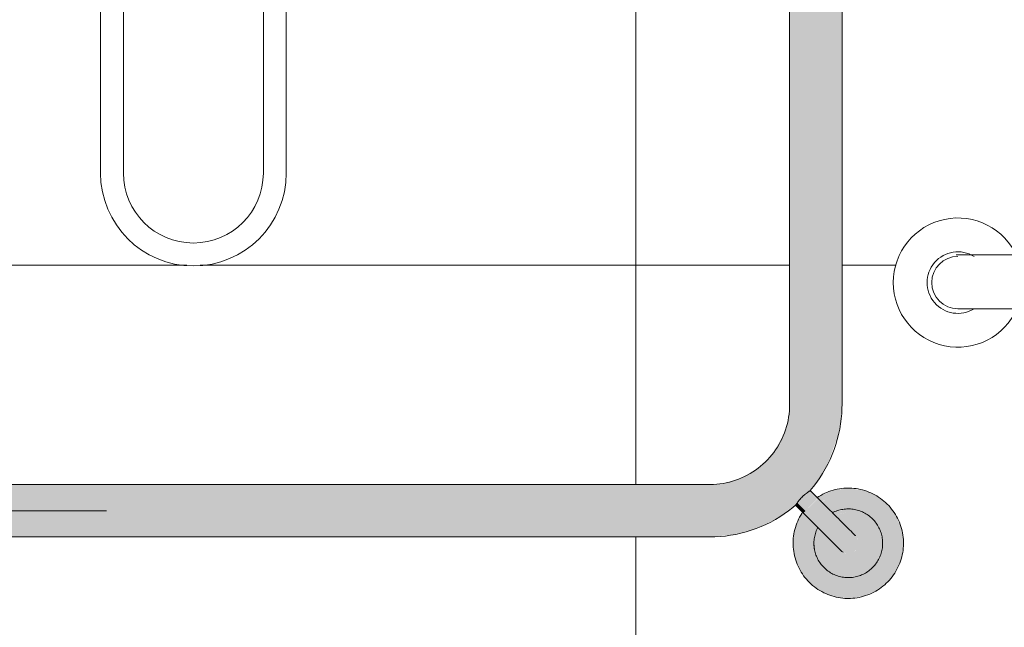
# Model space of a CAD drawing. Header units: metres. Extents: x -0.3 to 27.4, y -15.2 to 9.8.
# Tile 30 of 36: x 16.525 to 17.127, y 0.659 to 1.03. Entities that reach past the tile are written whole.
import ezdxf

# ---------------------------------------------------------------- set-up
doc = ezdxf.new("R2010")
doc.units = ezdxf.units.M
for name, color, linetype, lineweight in [('A-ANNO-DIMS', 7, 'Continuous', 9), ('A-ANNO-DIMS-25', 7, 'Continuous', 9), ('A-WALL-PATT', 7, 'Continuous', 5), ('P-SANR-FIXT', 7, 'Continuous', 5)]:
    doc.layers.add(name, color=color, linetype=linetype, lineweight=lineweight)
doc.styles.add('Arial_5', font='arial.ttf', dxfattribs={"height": 0.0625})
doc.dimstyles.new('Com_linha__ref__contínua__-_Cor_Vermelha_Arial_2_5mm', dxfattribs={"dimscale": 0.3048, "dimtxt": 0.063766, "dimasz": 0.164042, "dimexe": 0.123031, "dimexo": 0.123031, "dimgap": 0.012303, "dimtad": 1, "dimdec": 1, "dimlfac": 100, "dimrnd": 0.1, "dimdsep": 46, "dimtxsty": 'Arial_5', "dimblk1": 'OBLIQUE', "dimblk2": 'OBLIQUE', "dimsah": 1, "dimcen": 0.09, "dimdle": 0.123031, "dimazin": 0, "dimtfac": 1, "dimtdec": 4, "dimtix": 1, "dimtmove": 0, "dimatfit": 3, "dimfxl": 1, "dimtvp": 1, "dimtolj": 1, "dimtzin": 0, "dimarcsym": 2})

# ---------------------------------------------------------------- blocks, each defined once
blk = doc.blocks.new('CHUVEIRO ELÉTRICO DE PAREDE EM PVC COM BRAÇO METÁLICO - 1967_C_Cromado CR10-2836321-5b')
at = {"layer": 'P-SANR-FIXT'}
for p, q in [((11.88752, 1.98998), (11.88752, 0.93645)), ((11.90152, 0.93645), (11.90152, 1.98972)), ((11.788, 1.3773), (11.788, 0.93645)), ((11.802, 0.93645), (11.802, 1.37728))]:
    blk.add_line(p, q, dxfattribs=at)
for radius in [0.05676, 0.04276]:
    blk.add_arc((11.84476, 0.93645), radius, 180, 360, dxfattribs=at)
blk = doc.blocks.new('BARRA DE APOIO EM AÇO INOX 70cm - 2310_E_070_BR_Branco-2807629-5b')
at = {"layer": 'P-SANR-FIXT'}
for p, q in [((12.34748, 0.8865), (12.31104, 0.8865)), ((12.34748, 0.8535), (12.31204, 0.8535))]:
    blk.add_line(p, q, dxfattribs=at)
for radius, start, end in [(0.0395, 23.89509, 336.10491), (0.01882, 58.23541, 301.76459), (0.016, 90, 270)]:
    blk.add_arc((12.31204, 0.8695), radius, start, end, dxfattribs=at)
blk = doc.blocks.new('BARRA DE APOIO EM AÇO INOX EM L 70x70cm - 80cm-2825403-5b')
at = {"layer": 'P-SANR-FIXT', "true_color": 0xf4f4f4}
for points in [[(12.20921, 0.795), (12.24121, 0.795), (12.24121, 1.36412), (12.20921, 1.36412), (12.20921, 0.79953)], [(12.16021, 0.714), (12.17477, 0.71535), (12.18827, 0.71902), (12.2012, 0.72514), (12.21321, 0.73391), (12.21586, 0.73742), (12.21809, 0.73961), (12.22232, 0.74314), (12.22873, 0.75225), (12.23236, 0.75819), (12.23913, 0.77711), (12.24022, 0.78402), (12.24121, 0.795), (12.20921, 0.795), (12.208, 0.78456), (12.20567, 0.7769), (12.1993, 0.76577), (12.19546, 0.76109), (12.18743, 0.75426), (12.17775, 0.74936), (12.16842, 0.74681), (12.16021, 0.746), (12.16021, 0.71455)], [(12.07505, 0.714), (12.16021, 0.714), (12.16007, 0.746), (11.59108, 0.746), (11.59108, 0.714), (11.905, 0.714)], [(12.21892, 0.72994), (12.22643, 0.73776), (12.22176, 0.74235), (12.21555, 0.73708), (12.21392, 0.73494), (12.21865, 0.7302)], [(12.24504, 0.67642), (12.25444, 0.67785), (12.26273, 0.68157), (12.2689, 0.68631), (12.27426, 0.6933), (12.27763, 0.70143), (12.27878, 0.71017), (12.27763, 0.7189), (12.27395, 0.72744), (12.26862, 0.73424), (12.26191, 0.73939), (12.25377, 0.74276), (12.24504, 0.74367), (12.24509, 0.74056), (12.25444, 0.73908), (12.26291, 0.73476), (12.26963, 0.72803), (12.27395, 0.71956), (12.27544, 0.71017), (12.27395, 0.70077), (12.26963, 0.6923), (12.26291, 0.68557), (12.25377, 0.68115), (12.24504, 0.67977), (12.24504, 0.67666)], [(12.24504, 0.67977), (12.25444, 0.68126), (12.26291, 0.68557), (12.26963, 0.6923), (12.27395, 0.70077), (12.27544, 0.71017), (12.27395, 0.71956), (12.26963, 0.72803), (12.26291, 0.73476), (12.25444, 0.73908), (12.24504, 0.74057), (12.24509, 0.73116), (12.2523, 0.72975), (12.25748, 0.72706), (12.2624, 0.72183), (12.26501, 0.71666), (12.26604, 0.71017), (12.26462, 0.7029), (12.26203, 0.69782), (12.25735, 0.69316), (12.25097, 0.69011), (12.24504, 0.68917), (12.24504, 0.68565)], [(12.2176, 0.72863), (12.21892, 0.72994), (12.21392, 0.73494), (12.21307, 0.73323), (12.21745, 0.72878)], [(12.24504, 0.70382), (12.24669, 0.70403), (12.24822, 0.70467), (12.25005, 0.70635), (12.25054, 0.70699), (12.25118, 0.70852), (12.25139, 0.71017), (12.25118, 0.71181), (12.24988, 0.7142), (12.24953, 0.71466), (12.24652, 0.71763), (12.22658, 0.73761), (12.21892, 0.72994), (12.24483, 0.70403)], [(12.24504, 0.70382), (12.21892, 0.72994), (12.21775, 0.72848), (12.24187, 0.70467), (12.24415, 0.70393)], [(12.24504, 0.68917), (12.2523, 0.69059), (12.25739, 0.69318), (12.26215, 0.69806), (12.26513, 0.7044), (12.26604, 0.71017), (12.26473, 0.71728), (12.26203, 0.72251), (12.25687, 0.72742), (12.25153, 0.73014), (12.24504, 0.73117), (12.24509, 0.72913), (12.2523, 0.7277), (12.25846, 0.72359), (12.26272, 0.71671), (12.26392, 0.70968), (12.26257, 0.7029), (12.25846, 0.69675), (12.25166, 0.69251), (12.24504, 0.69119), (12.24504, 0.6895)], [(12.24504, 0.69119), (12.2523, 0.69263), (12.25846, 0.69675), (12.26257, 0.7029), (12.26402, 0.71017), (12.26257, 0.71743), (12.25846, 0.72359), (12.2523, 0.7277), (12.24504, 0.72914), (12.24509, 0.71907), (12.25054, 0.71334), (12.25118, 0.71181), (12.25139, 0.71017), (12.25112, 0.70839), (12.25005, 0.70635), (12.24915, 0.70539), (12.24779, 0.70449), (12.24669, 0.70403), (12.24504, 0.70382), (12.24504, 0.696)]]:
    blk.add_hatch(color=7, dxfattribs=at).paths.add_polyline_path(points)
h = blk.add_hatch(color=7, dxfattribs=at)
h.paths.add_polyline_path([(12.24504, 0.67642), (12.24504, 0.67977), (12.23565, 0.68126), (12.22717, 0.68557), (12.22045, 0.6923), (12.21613, 0.70077), (12.21464, 0.71017), (12.21613, 0.71956), (12.2197, 0.72656), (12.21716, 0.72878), (12.21582, 0.72704), (12.21245, 0.7189), (12.2113, 0.71017), (12.21245, 0.70143), (12.21613, 0.69289), (12.22147, 0.68609), (12.22817, 0.68095), (12.23631, 0.67757), (12.23962, 0.67714)])
h.paths.add_polyline_path([(12.22865, 0.73551), (12.23631, 0.73918), (12.24504, 0.74057), (12.24504, 0.74391), (12.23565, 0.74249), (12.22736, 0.73876), (12.22643, 0.73776), (12.22829, 0.73588)])
h = blk.add_hatch(color=7, dxfattribs=at)
h.paths.add_polyline_path([(12.24504, 0.67977), (12.24504, 0.68917), (12.23778, 0.69059), (12.2327, 0.69318), (12.22768, 0.6985), (12.22507, 0.70368), (12.22404, 0.71017), (12.22518, 0.71688), (12.22668, 0.71982), (12.2197, 0.72656), (12.21613, 0.71956), (12.21464, 0.71017), (12.21613, 0.70077), (12.22045, 0.6923), (12.22717, 0.68557), (12.23565, 0.68126), (12.23855, 0.6808)])
h.paths.add_polyline_path([(12.23552, 0.7286), (12.23911, 0.73023), (12.24504, 0.73117), (12.24504, 0.74057), (12.23565, 0.73908), (12.2288, 0.73536), (12.23549, 0.72863)])
h = blk.add_hatch(color=7, dxfattribs=at)
h.paths.add_polyline_path([(12.24504, 0.68917), (12.24504, 0.69119), (12.23778, 0.69263), (12.23162, 0.69675), (12.22748, 0.70306), (12.22616, 0.71065), (12.22752, 0.71744), (12.22805, 0.71838), (12.22655, 0.71956), (12.22496, 0.71593), (12.22404, 0.71017), (12.22463, 0.70635), (12.22536, 0.70306), (12.22805, 0.69782), (12.23322, 0.69291), (12.23855, 0.69019), (12.24295, 0.6895)])
h.paths.add_polyline_path([(12.23697, 0.72716), (12.23842, 0.72783), (12.24504, 0.72914), (12.24504, 0.73117), (12.23773, 0.72972), (12.2357, 0.72842), (12.23681, 0.72731)])
h = blk.add_hatch(color=7, dxfattribs=at)
h.paths.add_polyline_path([(12.24504, 0.69119), (12.24504, 0.70382), (12.2434, 0.70403), (12.24154, 0.70492), (12.23994, 0.70635), (12.23891, 0.70752), (12.23141, 0.71482), (12.22811, 0.71832), (12.22737, 0.71671), (12.22606, 0.71017), (12.22751, 0.7029), (12.23162, 0.69675), (12.23778, 0.69263), (12.24187, 0.69182)])
h.paths.add_polyline_path([(12.24504, 0.71913), (12.24504, 0.72914), (12.23773, 0.72766), (12.23707, 0.72706), (12.24345, 0.72064), (12.24494, 0.71923)])
at = {"layer": 'P-SANR-FIXT'}
for p, q in [((12.20921, 1.36412), (12.20921, 0.795)), ((12.24121, 0.795), (12.24121, 1.36412)), ((12.16021, 0.746), (11.59108, 0.746)), ((12.22658, 0.73761), (12.22178, 0.74241)), ((12.2128, 0.73343), (12.2176, 0.72863)), ((11.59108, 0.714), (12.16021, 0.714))]:
    blk.add_line(p, q, dxfattribs=at)
at = {"layer": 'P-SANR-FIXT', "flags": 128}
for points in [[(12.20921, 0.795), (12.20917, 0.79304), (12.20905, 0.79108), (12.20886, 0.78913), (12.20858, 0.78719), (12.20823, 0.78527), (12.2078, 0.78335), (12.2073, 0.78146), (12.20672, 0.77959), (12.20607, 0.77774), (12.20534, 0.77592), (12.20454, 0.77413), (12.20367, 0.77237), (12.20273, 0.77065), (12.20172, 0.76897), (12.20065, 0.76733), (12.19951, 0.76574), (12.19831, 0.76419), (12.19705, 0.76269), (12.19573, 0.76124), (12.19435, 0.75985), (12.19291, 0.75851), (12.19143, 0.75723), (12.18989, 0.75602), (12.18831, 0.75486), (12.18668, 0.75377), (12.18501, 0.75274), (12.1833, 0.75178), (12.18156, 0.7509), (12.17978, 0.75008), (12.17796, 0.74933), (12.17612, 0.74866), (12.17426, 0.74806), (12.17237, 0.74753), (12.17046, 0.74708), (12.16854, 0.74671), (12.1666, 0.74642), (12.16465, 0.7462), (12.1627, 0.74606), (12.16074, 0.746), (12.16021, 0.746)], [(12.22176, 0.74235), (12.22382, 0.74485), (12.22577, 0.74744), (12.22762, 0.7501), (12.22936, 0.75283), (12.231, 0.75563), (12.23251, 0.75849), (12.23392, 0.76141), (12.2352, 0.76439), (12.23636, 0.76741), (12.23741, 0.77048), (12.23833, 0.77358), (12.23912, 0.77672), (12.23979, 0.77989), (12.24033, 0.78309), (12.24074, 0.7863), (12.24102, 0.78953), (12.24118, 0.79277), (12.24121, 0.795)], [(12.24504, 0.74391), (12.24369, 0.74388), (12.24235, 0.7438), (12.241, 0.74367), (12.23967, 0.74348), (12.23834, 0.74324), (12.23702, 0.74294), (12.23572, 0.74259), (12.23443, 0.7422), (12.23316, 0.74175), (12.2319, 0.74124), (12.23067, 0.74069), (12.22946, 0.7401), (12.22828, 0.73945), (12.22712, 0.73875), (12.2261, 0.73808)], [(12.24504, 0.67642), (12.24639, 0.67645), (12.24774, 0.67653), (12.24908, 0.67667), (12.25042, 0.67686), (12.25175, 0.6771), (12.25306, 0.67739), (12.25437, 0.67774), (12.25566, 0.67814), (12.25693, 0.67859), (12.25818, 0.67909), (12.25941, 0.67964), (12.26062, 0.68024), (12.26181, 0.68088), (12.26296, 0.68158), (12.26409, 0.68232), (12.26519, 0.6831), (12.26626, 0.68393), (12.26729, 0.6848), (12.26829, 0.68571), (12.26925, 0.68666), (12.27017, 0.68765), (12.27105, 0.68867), (12.27189, 0.68973), (12.27268, 0.69081), (12.27343, 0.69194), (12.27414, 0.69309), (12.2748, 0.69426), (12.27541, 0.69547), (12.27598, 0.69669), (12.27649, 0.69794), (12.27695, 0.69921), (12.27737, 0.70049), (12.27773, 0.70179), (12.27804, 0.70311), (12.27829, 0.70443), (12.2785, 0.70577), (12.27864, 0.70711), (12.27874, 0.70845), (12.27878, 0.7098), (12.27877, 0.71115), (12.2787, 0.7125), (12.27858, 0.71384), (12.27841, 0.71518), (12.27818, 0.71651), (12.2779, 0.71783), (12.27757, 0.71914), (12.27718, 0.72043), (12.27675, 0.72171), (12.27626, 0.72297), (12.27572, 0.72421), (12.27514, 0.72542), (12.2745, 0.72662), (12.27382, 0.72778), (12.27309, 0.72892), (12.27232, 0.73002), (12.27151, 0.7311), (12.27065, 0.73214), (12.26975, 0.73315), (12.26881, 0.73412), (12.26783, 0.73505), (12.26682, 0.73594), (12.26577, 0.73679), (12.26469, 0.7376), (12.26358, 0.73836), (12.26244, 0.73908), (12.26127, 0.73975), (12.26007, 0.74038), (12.25885, 0.74095), (12.25761, 0.74148), (12.25634, 0.74196), (12.25506, 0.74239), (12.25377, 0.74276), (12.25246, 0.74308), (12.25114, 0.74335), (12.2498, 0.74357), (12.24846, 0.74373), (12.24712, 0.74384), (12.24577, 0.7439), (12.24504, 0.74391)], [(12.24953, 0.71466), (12.24951, 0.71468), (12.24946, 0.71473), (12.24937, 0.71482), (12.24924, 0.71495), (12.24907, 0.71511), (12.24887, 0.71531), (12.24864, 0.71555), (12.24837, 0.71582), (12.24806, 0.71613), (12.24772, 0.71647), (12.24735, 0.71684), (12.24694, 0.71725), (12.2465, 0.71769), (12.24603, 0.71816), (12.24552, 0.71867), (12.24499, 0.7192), (12.24443, 0.71976), (12.24384, 0.72035), (12.24322, 0.72097), (12.24257, 0.72162), (12.2419, 0.72229), (12.2412, 0.72298), (12.24049, 0.7237), (12.23974, 0.72444), (12.23898, 0.72521), (12.2382, 0.72599), (12.2374, 0.72679), (12.23658, 0.72761), (12.23575, 0.72844), (12.2349, 0.72929), (12.23404, 0.73015), (12.23316, 0.73103), (12.23228, 0.73191), (12.23138, 0.7328), (12.23048, 0.73371), (12.22958, 0.73461), (12.22866, 0.73553), (12.22775, 0.73644), (12.22683, 0.73736), (12.22658, 0.73761)], [(12.16021, 0.714), (12.16345, 0.71406), (12.16668, 0.71426), (12.1699, 0.71458), (12.17311, 0.71503), (12.1763, 0.71561), (12.17946, 0.71632), (12.18259, 0.71715), (12.18569, 0.71811), (12.18874, 0.71919), (12.19175, 0.72039), (12.19471, 0.72172), (12.19761, 0.72315), (12.20046, 0.72471), (12.20323, 0.72637), (12.20594, 0.72815), (12.20858, 0.73003), (12.21114, 0.73202), (12.21286, 0.73345)], [(12.21713, 0.72911), (12.21665, 0.7284), (12.21594, 0.72725), (12.21528, 0.72607), (12.21467, 0.72487), (12.21411, 0.72364), (12.21359, 0.72239), (12.21313, 0.72113), (12.21272, 0.71984), (12.21236, 0.71854), (12.21205, 0.71723), (12.21179, 0.7159), (12.21159, 0.71457), (12.21144, 0.71323), (12.21134, 0.71188), (12.2113, 0.71053), (12.21131, 0.70918), (12.21138, 0.70783), (12.2115, 0.70649), (12.21167, 0.70515), (12.2119, 0.70382), (12.21218, 0.7025), (12.21251, 0.70119), (12.2129, 0.6999), (12.21334, 0.69862), (12.21382, 0.69736), (12.21436, 0.69613), (12.21495, 0.69491), (12.21558, 0.69372), (12.21626, 0.69255), (12.21699, 0.69142), (12.21776, 0.69031), (12.21858, 0.68923), (12.21944, 0.68819), (12.22033, 0.68719), (12.22127, 0.68622), (12.22225, 0.68529), (12.22326, 0.68439), (12.22431, 0.68354), (12.22539, 0.68274), (12.22651, 0.68197), (12.22765, 0.68125), (12.22882, 0.68058), (12.23001, 0.67996), (12.23123, 0.67938), (12.23248, 0.67885), (12.23374, 0.67837), (12.23502, 0.67795), (12.23632, 0.67757), (12.23763, 0.67725), (12.23895, 0.67698), (12.24028, 0.67676), (12.24162, 0.6766), (12.24296, 0.67649), (12.24431, 0.67643), (12.24504, 0.67642)], [(12.2176, 0.72863), (12.21852, 0.72771), (12.21944, 0.72679), (12.22035, 0.72588), (12.22126, 0.72497), (12.22216, 0.72407), (12.22306, 0.72317), (12.22394, 0.72228), (12.22482, 0.72141), (12.22569, 0.72054), (12.22654, 0.71969), (12.22738, 0.71885), (12.2282, 0.71803), (12.22901, 0.71722), (12.22979, 0.71644), (12.23056, 0.71567), (12.23131, 0.71492), (12.23203, 0.7142), (12.23273, 0.71349), (12.23341, 0.71282), (12.23406, 0.71216), (12.23469, 0.71154), (12.23529, 0.71094), (12.23586, 0.71037), (12.2364, 0.70983), (12.23691, 0.70931), (12.23739, 0.70883), (12.23784, 0.70839), (12.23826, 0.70797), (12.23864, 0.70759), (12.23899, 0.70724), (12.23931, 0.70692), (12.23959, 0.70664), (12.23983, 0.70639), (12.24004, 0.70618), (12.24022, 0.70601), (12.24036, 0.70587), (12.24046, 0.70577), (12.24052, 0.70571), (12.24055, 0.70568), (12.24055, 0.70568)], [(12.24504, 0.73117), (12.2442, 0.73115), (12.24336, 0.7311), (12.24253, 0.73102), (12.2417, 0.7309), (12.24087, 0.73075), (12.24005, 0.73056), (12.23924, 0.73035), (12.23844, 0.7301), (12.23764, 0.72982), (12.23686, 0.72951), (12.2361, 0.72917), (12.23534, 0.72879)], [(12.24504, 0.68917), (12.24588, 0.68918), (12.24672, 0.68923), (12.24756, 0.68932), (12.24839, 0.68943), (12.24921, 0.68959), (12.25003, 0.68977), (12.25085, 0.68998), (12.25165, 0.69023), (12.25244, 0.69051), (12.25322, 0.69082), (12.25399, 0.69117), (12.25474, 0.69154), (12.25548, 0.69194), (12.2562, 0.69237), (12.2569, 0.69283), (12.25758, 0.69332), (12.25825, 0.69384), (12.25889, 0.69438), (12.25951, 0.69495), (12.26011, 0.69554), (12.26068, 0.69615), (12.26123, 0.69679), (12.26175, 0.69744), (12.26224, 0.69812), (12.26271, 0.69882), (12.26315, 0.69954), (12.26356, 0.70027), (12.26394, 0.70102), (12.26429, 0.70178), (12.26461, 0.70256), (12.2649, 0.70335), (12.26516, 0.70415), (12.26538, 0.70495), (12.26558, 0.70577), (12.26574, 0.7066), (12.26586, 0.70743), (12.26596, 0.70826), (12.26601, 0.7091), (12.26604, 0.70994), (12.26603, 0.71078), (12.26599, 0.71162), (12.26592, 0.71246), (12.26581, 0.71329), (12.26567, 0.71412), (12.26549, 0.71494), (12.26529, 0.71575), (12.26505, 0.71656), (12.26477, 0.71735), (12.26447, 0.71814), (12.26414, 0.71891), (12.26377, 0.71966), (12.26338, 0.7204), (12.26295, 0.72113), (12.2625, 0.72184), (12.26202, 0.72253), (12.26151, 0.72319), (12.26098, 0.72384), (12.26042, 0.72447), (12.25983, 0.72507), (12.25923, 0.72565), (12.2586, 0.72621), (12.25794, 0.72674), (12.25727, 0.72724), (12.25658, 0.72771), (12.25587, 0.72816), (12.25514, 0.72858), (12.25439, 0.72897), (12.25364, 0.72933), (12.25286, 0.72966), (12.25208, 0.72995), (12.25128, 0.73022), (12.25047, 0.73045), (12.24966, 0.73065), (12.24883, 0.73082), (12.24801, 0.73096), (12.24717, 0.73106), (12.24633, 0.73113), (12.2455, 0.73116), (12.24504, 0.73117)], [(12.22649, 0.72001), (12.22614, 0.71932), (12.22579, 0.71855), (12.22547, 0.71778), (12.22518, 0.71699), (12.22492, 0.71619), (12.2247, 0.71538), (12.22451, 0.71456), (12.22435, 0.71374), (12.22422, 0.71291), (12.22413, 0.71207), (12.22407, 0.71123), (12.22404, 0.71039), (12.22405, 0.70955), (12.22409, 0.70871), (12.22417, 0.70788), (12.22427, 0.70704), (12.22442, 0.70622), (12.22459, 0.7054), (12.2248, 0.70458), (12.22504, 0.70378), (12.22531, 0.70298), (12.22561, 0.7022), (12.22595, 0.70143), (12.22631, 0.70067), (12.22671, 0.69993), (12.22713, 0.6992), (12.22758, 0.6985), (12.22806, 0.69781), (12.22857, 0.69714), (12.22911, 0.69649), (12.22966, 0.69586), (12.23025, 0.69526), (12.23086, 0.69468), (12.23149, 0.69413), (12.23214, 0.6936), (12.23281, 0.69309), (12.23351, 0.69262), (12.23422, 0.69217), (12.23494, 0.69175), (12.23569, 0.69136), (12.23645, 0.69101), (12.23722, 0.69068), (12.23801, 0.69038), (12.2388, 0.69011), (12.23961, 0.68988), (12.24043, 0.68968), (12.24125, 0.68951), (12.24208, 0.68938), (12.24291, 0.68927), (12.24375, 0.68921), (12.24459, 0.68917), (12.24504, 0.68917)]]:
    blk.add_lwpolyline(points, dxfattribs=at)
at = {"layer": 'P-SANR-FIXT'}
for radius, start, end in [(0.021, 180, 193.6202), (0.00635, 225, 240)]:
    blk.add_arc((12.24504, 0.71017), radius, start, end, dxfattribs=at)
blk.add_open_spline([(12.22176, 0.74235), (12.22172, 0.7423), (12.22156, 0.74217), (12.22119, 0.74192), (12.22089, 0.74172), (12.22062, 0.74153), (12.22041, 0.74138), (12.22018, 0.74123), (12.21993, 0.74105), (12.21968, 0.74087), (12.21933, 0.74062), (12.21887, 0.74027), (12.2183, 0.73981), (12.21753, 0.73915), (12.21658, 0.73823), (12.2157, 0.73727), (12.21507, 0.7365), (12.2145, 0.73576), (12.21413, 0.73525), (12.21392, 0.73494)], degree=3, knots=[0, 0, 0, 0, 0.111111, 0.166667, 0.222222, 0.25, 0.277778, 0.305556, 0.333333, 0.361111, 0.388889, 0.444444, 0.5, 0.555556, 0.666667, 0.777778, 0.833333, 0.888889, 1, 1, 1, 1], dxfattribs=at)
blk.add_open_spline([(12.21392, 0.73494), (12.21373, 0.73466), (12.2134, 0.73418), (12.21304, 0.73366), (12.2129, 0.73349), (12.21286, 0.73345)], degree=3, dxfattribs=at)
blk = doc.blocks.new('DIMBLOCK39-5b')
at = {"layer": 'A-ANNO-DIMS-25', "color": 242, "true_color": 0xbd2b2e}
for p, q in [((16.30906, 1.43), (16.28406, 1.455)), ((16.30906, 1.43), (16.27156, 1.43)), ((16.30906, 1.43), (16.30906, 0.73)), ((16.30906, 1.43), (16.33406, 1.405)), ((16.30906, 1.43), (17.01828, 1.43)), ((16.30906, 0.73), (16.28406, 0.755)), ((16.30906, 0.73), (16.27156, 0.73)), ((16.30906, 0.73), (16.33406, 0.705)), ((16.30906, 0.73), (16.57796, 0.73))]:
    blk.add_line(p, q, dxfattribs=at)
at = {"layer": 'A-ANNO-DIMS-25', "color": 0, "insert": (16.22417, 1.03193), "char_height": 0.0625, "width": 0.1153678, "attachment_point": 1, "rotation": 90, "line_spacing_factor": 0.941778, "style": 'Arial_5'}
blk.add_mtext('70', dxfattribs=at)
blk = doc.blocks.new('_Oblique')
at = {"color": 0, "linetype": 'ByBlock', "lineweight": -2}
blk.add_line((-0.5, -0.5), (0.5, 0.5), dxfattribs=at)
blk = doc.blocks.new('DIMBLOCK40-5b')
at = {"layer": 'A-ANNO-DIMS-25', "color": 242, "true_color": 0xbd2b2e}
for p, q in [((16.30906, 0.73), (16.28406, 0.755)), ((16.30906, 0.73), (16.27156, 0.73)), ((16.30906, 0.73), (16.30906, -0.0575)), ((16.30906, 0.73), (16.33406, 0.705)), ((16.30906, 0.73), (16.57796, 0.73)), ((16.30906, -0.02), (16.28406, 0.005)), ((16.30906, -0.02), (16.30692, -0.02)), ((16.30906, -0.02), (16.33406, -0.045)), ((16.30906, -0.02), (16.34656, -0.02))]:
    blk.add_line(p, q, dxfattribs=at)
at = {"layer": 'A-ANNO-DIMS-25', "color": 0, "insert": (16.22417, 0.30693), "char_height": 0.0625, "width": 0.1153678, "attachment_point": 1, "rotation": 90, "line_spacing_factor": 0.941778, "style": 'Arial_5'}
blk.add_mtext('75', dxfattribs=at)

msp = doc.modelspace()

# ---------------------------------------------------------------- hatches: boundary and pattern name
at = {"layer": 'A-WALL-PATT', "true_color": 0x808080}
h = msp.add_hatch(dxfattribs=at)
h.set_pattern_fill('FP_8', color=8, style=0, pattern_type=2)
h.set_pattern_definition([(0, (16.90123, -0.62), (0, 0.3), []), (90, (16.90123, -0.62), (-0.4, 2e-17), [])])
h.paths.add_polyline_path([(18.90127, -0.02), (18.90127, 0.76), (18.80127, 0.76), (18.80127, 0.46), (18.77627, 0.46), (18.77627, 0.76), (18.22627, 0.76), (18.22627, 0.46), (18.20127, 0.46), (18.20127, 0.76), (18.10127, 0.76), (18.10127, 0.88), (18.49095, 0.88), (18.49095, 0.91452), (18.4897, 0.91531), (18.48924, 0.9159), (18.48877, 0.91731), (18.48877, 0.92122), (18.48748, 0.92155), (18.48632, 0.9222), (18.48497, 0.92376), (18.48467, 0.92426), (18.4843, 0.92554), (18.48438, 0.99486), (18.48495, 0.99592), (18.48599, 0.99694), (18.48747, 0.99787), (18.49158, 0.99938), (18.49899, 1.00123), (18.49902, 1.00138), (18.49902, 1.04048), (18.50352, 1.04048), (18.50368, 1.00102), (18.50447, 1.00056), (18.50574, 1.00029), (18.51096, 0.99938), (18.51507, 0.99787), (18.51656, 0.99694), (18.5176, 0.99592), (18.51817, 0.99486), (18.51824, 0.99378), (18.51824, 0.92554), (18.51757, 0.92376), (18.51719, 0.92312), (18.51623, 0.9222), (18.51507, 0.92155), (18.51378, 0.92122), (18.51378, 0.91731), (18.51285, 0.91531), (18.5116, 0.91452), (18.5116, 0.88), (18.90127, 0.88), (18.90127, 0.94035), (18.89327, 0.94105), (18.89103, 0.94154), (18.88898, 0.94259), (18.88726, 0.94412), (18.88599, 0.94604), (18.88524, 0.94821), (18.88257, 0.96125), (18.88077, 0.96157), (18.88077, 0.96407), (18.8635, 0.96462), (18.84683, 0.96921), (18.83171, 0.97757), (18.81897, 0.98926), (18.80932, 1.0036), (18.80331, 1.01981), (18.80127, 1.03697), (18.80127, 1.32633), (18.80395, 1.34581), (18.81116, 1.36324), (18.82289, 1.37853), (18.83818, 1.39026), (18.85599, 1.39763), (18.87509, 1.40015), (18.88077, 1.40015), (18.88077, 1.40243), (18.88257, 1.40275), (18.88524, 1.41579), (18.88599, 1.41796), (18.88726, 1.41988), (18.88898, 1.42141), (18.89103, 1.42246), (18.89327, 1.42295), (18.90127, 1.42365), (18.90127, 1.78), (16.68776, 1.78), (16.68776, 1.11915), (16.69163, 1.11864), (16.70127, 1.11464), (16.70956, 1.10829), (16.71591, 1.1), (16.71991, 1.09035), (16.72127, 1.08), (16.71991, 1.06965), (16.71591, 1.06), (16.70956, 1.05172), (16.70127, 1.04536), (16.69162, 1.04136), (16.68776, 1.04085), (16.68776, 0.93645), (16.68582, 0.92176), (16.68015, 0.90807), (16.67113, 0.89631), (16.65938, 0.88729), (16.64569, 0.88162), (16.63099, 0.87969), (16.6163, 0.88162), (16.60261, 0.88729), (16.59086, 0.89631), (16.58184, 0.90807), (16.57617, 0.92176), (16.57423, 0.93645), (16.57423, 1.3773), (16.57243, 1.37763), (16.5718, 1.37904), (16.56561, 1.37928), (16.56485, 1.38006), (16.56518, 1.40267), (16.56587, 1.40361), (16.56989, 1.40473), (16.56989, 1.40907), (16.56913, 1.41022), (16.56879, 1.41192), (16.56778, 1.41383), (16.56675, 1.41501), (16.56485, 1.41622), (16.5637, 1.41663), (16.56234, 1.41685), (16.56134, 1.41784), (16.5613, 1.41921), (16.55646, 1.41921), (16.55545, 1.42022), (16.55545, 1.43021), (16.55645, 1.43121), (16.5613, 1.43121), (16.56134, 1.43269), (16.56178, 1.43352), (16.56265, 1.43375), (16.5639, 1.43391), (16.56559, 1.43464), (16.56697, 1.43577), (16.56778, 1.43678), (16.56858, 1.43902), (16.56873, 1.43991), (16.56873, 1.44689), (16.56977, 1.44795), (16.56977, 1.44941), (16.56858, 1.45034), (16.56858, 1.56227), (16.56384, 1.56531), (16.5599, 1.56923), (16.55695, 1.57383), (16.55513, 1.57891), (16.55449, 1.58633), (16.55451, 1.60577), (16.555, 1.60944), (16.55696, 1.614), (16.56013, 1.61809), (16.56437, 1.62153), (16.56945, 1.62412), (16.57512, 1.62575), (16.5811, 1.62633), (16.58709, 1.62584), (16.59279, 1.62429), (16.59791, 1.62177), (16.60219, 1.6184), (16.60543, 1.61435), (16.60745, 1.60982), (16.60816, 1.60505), (16.60831, 1.58424), (16.60768, 1.57886), (16.60582, 1.57373), (16.60281, 1.5691), (16.5988, 1.56517), (16.59398, 1.56214), (16.59383, 1.45022), (16.59279, 1.44941), (16.59279, 1.44795), (16.59383, 1.44689), (16.5941, 1.43829), (16.59478, 1.43678), (16.59581, 1.4355), (16.59713, 1.43452), (16.59866, 1.43391), (16.60029, 1.4337), (16.60126, 1.43262), (16.60126, 1.43121), (16.60621, 1.43111), (16.60711, 1.43021), (16.60711, 1.42022), (16.6061, 1.41921), (16.60122, 1.41921), (16.60104, 1.41766), (16.60022, 1.41685), (16.59854, 1.41658), (16.59697, 1.4159), (16.5956, 1.41485), (16.59451, 1.41349), (16.59377, 1.41192), (16.59343, 1.41022), (16.59267, 1.40907), (16.59267, 1.40473), (16.59669, 1.40361), (16.59738, 1.40267), (16.59772, 1.38003), (16.59672, 1.37904), (16.5908, 1.37904), (16.59072, 1.37795), (16.58977, 1.37753), (16.58823, 1.37728), (16.58823, 0.93645), (16.58969, 0.92538), (16.59396, 0.91507), (16.60076, 0.90621), (16.60961, 0.89942), (16.61993, 0.89515), (16.63099, 0.89369), (16.64206, 0.89515), (16.65238, 0.89942), (16.66123, 0.90621), (16.66803, 0.91507), (16.6723, 0.92538), (16.67376, 0.93645), (16.67376, 1.04099), (16.67092, 1.04136), (16.66127, 1.04536), (16.65299, 1.05172), (16.64663, 1.06), (16.64264, 1.06965), (16.64127, 1.08), (16.64264, 1.09035), (16.64663, 1.1), (16.65299, 1.10828), (16.66127, 1.11464), (16.67092, 1.11864), (16.67376, 1.11901), (16.67376, 1.78), (16.18127, 1.78), (16.18127, -0.02), (17.41118, -0.01996), (17.40938, -0.01927), (17.40855, -0.01811), (17.40835, -0.01671), (17.41003, 0.00073), (17.41061, 0.00263), (17.41118, 0.00346), (17.42081, 0.09945), (17.42966, 0.19552), (17.42939, 0.21116), (17.42586, 0.2264), (17.41923, 0.24057), (17.40978, 0.25304), (17.38731, 0.27897), (17.36693, 0.30658), (17.35115, 0.33233), (17.33794, 0.35919), (17.3273, 0.38718), (17.31915, 0.41705), (17.31959, 0.41853), (17.3207, 0.41961), (17.3222, 0.42), (17.3273, 0.42023), (17.32655, 0.42033), (17.32359, 0.42175), (17.32166, 0.42344), (17.32048, 0.42499), (17.31948, 0.4274), (17.31914, 0.42999), (17.31948, 0.43258), (17.32048, 0.43499), (17.32207, 0.43706), (17.32414, 0.43865), (17.32655, 0.43965), (17.32914, 0.43999), (17.34181, 0.43999), (17.32832, 0.59259), (17.31908, 0.75214), (17.32478, 0.755), (17.31817, 0.75522), (17.31778, 0.75548), (17.31709, 0.75717), (17.31751, 0.76174), (17.3189, 0.76665), (17.32133, 0.77155), (17.32519, 0.77612), (17.33002, 0.77965), (17.33555, 0.78193), (17.34146, 0.78284), (17.40937, 0.78443), (17.50135, 0.785), (17.54146, 0.78487), (17.59318, 0.78443), (17.66108, 0.78284), (17.667, 0.78193), (17.67253, 0.77965), (17.67777, 0.77564), (17.68122, 0.77155), (17.68387, 0.76618), (17.68504, 0.76174), (17.68546, 0.75717), (17.68438, 0.75522), (17.68347, 0.755), (17.67777, 0.755), (17.68364, 0.75206), (17.67421, 0.59247), (17.66074, 0.43999), (17.67422, 0.43985), (17.67579, 0.43965), (17.6782, 0.43865), (17.68027, 0.43706), (17.68186, 0.43499), (17.68286, 0.43258), (17.6832, 0.42999), (17.68262, 0.42683), (17.68186, 0.42499), (17.68027, 0.42292), (17.6782, 0.42133), (17.67525, 0.42026), (17.67525, 0.42), (17.68112, 0.4199), (17.68184, 0.41961), (17.68295, 0.41853), (17.68339, 0.41705), (17.68332, 0.41628), (17.67422, 0.38448), (17.66461, 0.35919), (17.6514, 0.33233), (17.63562, 0.30658), (17.61524, 0.27897), (17.59137, 0.2512), (17.58332, 0.24057), (17.57669, 0.2264), (17.57316, 0.21116), (17.57289, 0.19552), (17.58174, 0.09945), (17.59137, 0.00346), (17.59193, 0.00263), (17.59251, 0.00073), (17.59418, -0.01742), (17.59365, -0.01874), (17.59251, -0.01961), (17.59137, -0.02), (18.56174, -0.02)])
h.paths.add_polyline_path([(18.90127, -0.07), (18.90183, -0.07), (18.90183, -0.02), (18.90127, -0.02), (18.90127, -0.04)])
h.paths.add_polyline_path([(17.94627, 0.53), (17.85627, 0.53), (17.85627, 0.78), (17.94627, 0.78), (17.94627, 0.59247)])
h.paths.add_polyline_path([(18.47612, 0.60997), (18.47113, 0.61024), (18.47008, 0.61179), (18.46878, 0.62276), (18.4682, 0.62392), (18.46735, 0.6249), (18.46629, 0.62564), (18.46507, 0.62609), (18.44288, 0.62899), (18.42148, 0.6344), (18.40073, 0.64238), (18.38107, 0.65274), (18.36278, 0.66537), (18.3461, 0.68006), (18.33129, 0.69664), (18.31853, 0.71484), (18.30811, 0.73429), (18.29992, 0.75512), (18.70263, 0.75512), (18.69444, 0.73429), (18.68401, 0.71484), (18.67125, 0.69664), (18.65645, 0.68006), (18.63977, 0.66537), (18.62148, 0.65274), (18.60181, 0.64238), (18.57945, 0.63399), (18.55967, 0.62899), (18.53626, 0.62564), (18.53519, 0.6249), (18.53411, 0.62346), (18.53376, 0.62276), (18.53348, 0.6215), (18.53246, 0.61179), (18.53096, 0.61006), (18.53047, 0.61), (18.50127, 0.60997)])
h.paths.add_polyline_path([(17.03127, 0.67642), (17.02188, 0.67785), (17.01378, 0.68142), (17.00687, 0.68701), (17.00205, 0.6933), (16.99868, 0.70143), (16.99753, 0.71017), (16.99868, 0.7189), (17.00236, 0.72744), (17.00352, 0.72895), (16.99905, 0.73342), (16.98741, 0.72513), (16.9745, 0.71902), (16.96069, 0.71526), (16.9463, 0.714), (16.34065, 0.714), (16.33985, 0.71262), (16.33502, 0.70633), (16.32707, 0.70059), (16.31926, 0.69756), (16.31135, 0.69652), (16.30203, 0.69793), (16.29393, 0.70153), (16.28738, 0.70671), (16.28203, 0.71404), (16.27887, 0.72234), (16.27787, 0.73), (16.27919, 0.73911), (16.28284, 0.74738), (16.28767, 0.75367), (16.29562, 0.75941), (16.30268, 0.76234), (16.31135, 0.76348), (16.32066, 0.76207), (16.32876, 0.75847), (16.33502, 0.75367), (16.34125, 0.746), (16.94741, 0.7461), (16.95665, 0.74714), (16.96538, 0.74983), (16.97443, 0.75491), (16.98169, 0.76109), (16.98687, 0.76778), (16.99191, 0.7769), (16.9945, 0.78615), (16.99467, 0.78715), (16.99544, 0.795), (16.99547, 1.40069), (16.99406, 1.4015), (16.98777, 1.40633), (16.98203, 1.41427), (16.9791, 1.42133), (16.97796, 1.43), (16.97937, 1.43931), (16.98297, 1.44742), (16.98777, 1.45367), (16.99548, 1.45932), (17.00378, 1.46247), (17.01144, 1.46348), (17.02075, 1.46207), (17.02882, 1.4585), (17.03511, 1.45367), (17.04085, 1.44573), (17.04378, 1.43867), (17.04492, 1.43), (17.04351, 1.42069), (17.03991, 1.41258), (17.03511, 1.40633), (17.0274, 1.40027), (17.02744, 1.22004), (17.02744, 0.795), (17.02618, 0.78221), (17.0252, 0.77607), (17.02228, 0.7678), (17.01851, 0.75806), (17.01243, 0.74863), (17.00802, 0.74233), (17.01266, 0.73805), (17.01476, 0.73954), (17.02254, 0.74276), (17.03133, 0.7439), (17.04067, 0.74249), (17.04877, 0.73891), (17.05567, 0.73332), (17.06049, 0.72704), (17.06387, 0.7189), (17.06501, 0.71017), (17.06359, 0.70077), (17.06018, 0.69289), (17.05435, 0.68571), (17.04814, 0.68095), (17.04001, 0.67757), (17.03133, 0.67643)])
h.paths.add_polyline_path([(17.52689, 0.78516), (17.47328, 0.78516), (17.47328, 0.78619), (17.4796, 0.78913), (17.48109, 0.78936), (17.48095, 0.79624), (17.46621, 0.79624), (17.46625, 0.79764), (17.46697, 0.79848), (17.46815, 0.79889), (17.48389, 0.80288), (17.50008, 0.80423), (17.50096, 0.80374), (17.50125, 0.78913), (17.50158, 0.78936), (17.50159, 0.78944), (17.50159, 0.80374), (17.50247, 0.80423), (17.51865, 0.80288), (17.53558, 0.79848), (17.53629, 0.79764), (17.53634, 0.79624), (17.52159, 0.79624), (17.52159, 0.78913), (17.523, 0.78911), (17.52926, 0.78619), (17.52926, 0.78516)])
h.paths.add_polyline_path([(17.10284, 0.83026), (17.09262, 0.83041), (17.08278, 0.83317), (17.07397, 0.83836), (17.0668, 0.84564), (17.06173, 0.85451), (17.0591, 0.86439), (17.0591, 0.87461), (17.06173, 0.88449), (17.0668, 0.89336), (17.07397, 0.90064), (17.08278, 0.90583), (17.09262, 0.90859), (17.10284, 0.90874), (17.11275, 0.90625), (17.1217, 0.90131), (17.12907, 0.89423), (17.13439, 0.8855), (17.76416, 0.8855), (17.76947, 0.89423), (17.77685, 0.90131), (17.78579, 0.90625), (17.79571, 0.90874), (17.80593, 0.90859), (17.81577, 0.90583), (17.82457, 0.90064), (17.83175, 0.89336), (17.83682, 0.88449), (17.83944, 0.87461), (17.83944, 0.86439), (17.83682, 0.85451), (17.83175, 0.84564), (17.82457, 0.83836), (17.81577, 0.83317), (17.80593, 0.83041), (17.79514, 0.83041), (17.78579, 0.83275), (17.77685, 0.83769), (17.76947, 0.84477), (17.76416, 0.8535), (17.13439, 0.8535), (17.12907, 0.84477), (17.1217, 0.83769), (17.11275, 0.83275), (17.10341, 0.83041)])
h.paths.add_polyline_path([(18.19611, 0.94033), (18.18614, 0.94297), (18.17717, 0.94808), (18.1698, 0.95531), (18.16453, 0.96418), (18.16171, 0.9741), (18.16152, 0.98442), (18.16397, 0.99445), (18.16891, 1.00351), (18.176, 1.011), (18.18477, 1.01644), (18.18477, 1.34756), (18.176, 1.353), (18.16891, 1.36049), (18.16397, 1.36955), (18.16152, 1.37958), (18.16171, 1.3899), (18.16453, 1.39982), (18.1698, 1.40869), (18.17717, 1.41592), (18.18614, 1.42103), (18.19611, 1.42367), (18.20643, 1.42367), (18.21641, 1.42103), (18.22538, 1.41592), (18.23274, 1.40869), (18.23801, 1.39982), (18.24084, 1.3899), (18.24084, 1.3788), (18.23857, 1.36955), (18.23364, 1.36049), (18.22655, 1.353), (18.21777, 1.34756), (18.21777, 1.01644), (18.22655, 1.011), (18.23364, 1.00351), (18.23857, 0.99445), (18.24103, 0.98442), (18.24084, 0.9741), (18.23801, 0.96418), (18.23274, 0.95531), (18.22538, 0.94808), (18.21641, 0.94297), (18.20643, 0.94033)])
h.paths.add_polyline_path([(18.87072, 0.99623), (18.88077, 0.99674), (18.88077, 0.99843), (18.88257, 0.99875), (18.88524, 1.01179), (18.88599, 1.01396), (18.88726, 1.01588), (18.88898, 1.01741), (18.89103, 1.01846), (18.89327, 1.01895), (18.90127, 1.01965), (18.90127, 1.34365), (18.89327, 1.34435), (18.89103, 1.34484), (18.88898, 1.34589), (18.88726, 1.34742), (18.88599, 1.34934), (18.88524, 1.35151), (18.88257, 1.36455), (18.88077, 1.36487), (18.88077, 1.3675), (18.87, 1.3675), (18.86081, 1.36536), (18.8518, 1.36075), (18.84418, 1.35411), (18.83824, 1.34544), (18.83476, 1.33637), (18.83353, 1.32633), (18.83353, 1.03697), (18.83477, 1.02698), (18.83841, 1.0176), (18.84423, 1.00939), (18.85187, 1.00285), (18.86088, 0.99837), (18.86924, 0.99655)])

# ---------------------------------------------------------------- block references
at = {"layer": 'P-SANR-FIXT'}
for name in ['CHUVEIRO ELÉTRICO DE PAREDE EM PVC COM BRAÇO METÁLICO - 1967_C_Cromado CR10-2836321-5b', 'BARRA DE APOIO EM AÇO INOX EM L 70x70cm - 80cm-2825403-5b', 'BARRA DE APOIO EM AÇO INOX 70cm - 2310_E_070_BR_Branco-2807629-5b']:
    msp.add_blockref(name, (4.78623, 0), dxfattribs=at)

# ---------------------------------------------------------------- dimensions: what is measured, and where the dimension line sits
at = {"layer": 'A-ANNO-DIMS', "color": 242, "true_color": 0xbd2b2e}
for base, p1, p2, override, picture, middle in [((16.30906, 0.73), (17.05578, 1.43), (16.61546, 0.73), {"dimpost": '<>', "dimfxl": 0.826972}, 'DIMBLOCK39-5b', (16.2734, 1.08)), ((16.30906, -0.02), (16.61546, 0.73), (16.34442, -0.02), {"dimpost": '<>', "dimfxl": 0.797472}, 'DIMBLOCK40-5b', (16.27353, 0.355))]:
    dim = msp.add_linear_dim(base=base, p1=p1, p2=p2, angle=90, dimstyle='Com_linha__ref__contínua__-_Cor_Vermelha_Arial_2_5mm', override=override, dxfattribs=at)
    dim.commit()
    dim.dimension.update_dxf_attribs({"geometry": picture, "text_midpoint": middle})

doc.saveas('drawing.dxf')
